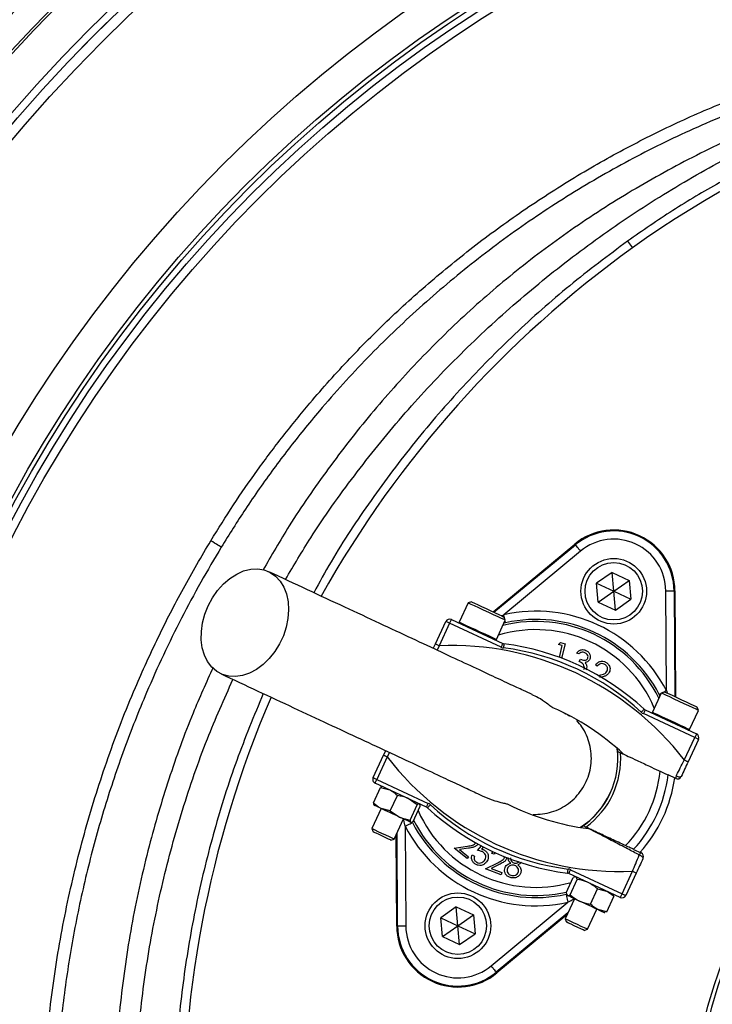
# Model space of a CAD drawing. Header units: millimetres. Extents: x 1450 to 2465, y 1469 to 2484.
# Tile 4 of 7: x 1669 to 1838, y 2010 to 2250. Entities that reach past the tile are written whole.
import ezdxf

# ---------------------------------------------------------------- set-up
doc = ezdxf.new("R2010")
doc.units = ezdxf.units.MM

msp = doc.modelspace()

# ---------------------------------------------------------------- linework, layer by layer
at = {"color": 7, "linetype": 'Continuous', "lineweight": 25}
for p, q in [((1690.41, 2249.44), (1687.58, 2246.61)), ((1687.58, 2246.61), (1684.75, 2243.78)), ((1817.72, 2196.41), (1818.91, 2194.75)), ((1784.87, 2106.01), (1804.81, 2122.53)), ((1785.1, 2105.91), (1804.96, 2122.36)), ((1804.96, 2122.36), (1804.81, 2122.53)), ((1806.23, 2120.82), (1787.5, 2105.3)), ((1813.93, 2115.63), (1810.15, 2112.98)), ((1813.93, 2115.63), (1818.12, 2113.68)), ((1814.33, 2111.03), (1813.93, 2115.63)), ((1810.55, 2108.38), (1810.15, 2112.98)), ((1810.15, 2112.98), (1814.33, 2111.03)), ((1814.33, 2111.03), (1818.12, 2113.68)), ((1818.12, 2113.68), (1818.52, 2109.08)), ((1810.55, 2108.38), (1814.33, 2111.03)), ((1814.74, 2106.43), (1814.33, 2111.03)), ((1814.33, 2111.03), (1818.52, 2109.08)), ((1827.19, 2086.79), (1827.04, 2111.11)), ((1829.04, 2111.13), (1829.2, 2085.34)), ((1829.04, 2111.13), (1829.26, 2111.13)), ((1829.26, 2111.13), (1829.43, 2085.23)), ((1778.8, 2108.18), (1776.62, 2103.51)), ((1779.6, 2108.47), (1778.8, 2108.18)), ((1778.8, 2108.18), (1778.8, 2108.18)), ((1810.55, 2108.38), (1814.74, 2106.43)), ((1814.74, 2106.43), (1818.52, 2109.08)), ((1770.82, 2098.17), (1773.38, 2103.65)), ((1774.28, 2103.23), (1771.73, 2097.74)), ((1786.83, 2097.38), (1774.28, 2103.23)), ((1774.71, 2104.13), (1787.25, 2098.28)), ((1785.69, 2099.29), (1787.86, 2103.96)), ((1787.93, 2103.35), (1787.54, 2103.25)), ((1787.86, 2103.96), (1787.57, 2104.75)), ((1800.84, 2098.03), (1801.32, 2098.52)), ((1801.32, 2098.52), (1802.47, 2098.24)), ((1802.47, 2098.24), (1801.62, 2094.7)), ((1770.31, 2097.08), (1770.82, 2098.17)), ((1801.75, 2097.81), (1800.84, 2098.03)), ((1801.06, 2094.91), (1801.75, 2097.81)), ((1805.77, 2095.75), (1805.28, 2095.97)), ((1805.92, 2093.89), (1806.18, 2094.45)), ((1810.3, 2092.77), (1809.84, 2093.11)), ((1810.51, 2090.5), (1810.59, 2090.52)), ((1825.93, 2086.21), (1823.75, 2081.54)), ((1826.73, 2086.5), (1825.93, 2086.21)), ((1825.59, 2085.49), (1825.42, 2085.87)), ((1821.98, 2082.09), (1834.52, 2076.24)), ((1832.81, 2077.31), (1834.99, 2081.98)), ((1834.99, 2081.98), (1834.7, 2082.78)), ((1834.1, 2075.33), (1821.55, 2081.18)), ((1831.54, 2069.85), (1834.1, 2075.33)), ((1835.01, 2074.91), (1832.45, 2069.43)), ((1758.18, 2071.07), (1758.69, 2072.15)), ((1815.2, 2072.68), (1815.28, 2071.97)), ((1755.63, 2065.58), (1758.18, 2071.07)), ((1759.09, 2070.64), (1756.53, 2065.16)), ((1756.53, 2065.16), (1769.08, 2059.31)), ((1829.45, 2065.36), (1827.6, 2066.23)), ((1755.69, 2059.43), (1757.42, 2063.15)), ((1768.66, 2058.41), (1756.11, 2064.26)), ((1757.42, 2063.15), (1759.68, 2062.59)), ((1757.92, 2063.41), (1757.87, 2063.41)), ((1759.82, 2057.5), (1761.56, 2061.22)), ((1766.4, 2058.96), (1764.17, 2060.5)), ((1757.62, 2058.03), (1755.35, 2053.15)), ((1755.78, 2058.92), (1755.81, 2058.88)), ((1759.82, 2057.5), (1757.56, 2058.06)), ((1759.82, 2057.5), (1762.05, 2055.97)), ((1764.66, 2055.24), (1766.4, 2058.96)), ((1765.37, 2054.91), (1767.11, 2058.63)), ((1767.03, 2059.12), (1766.99, 2059.18)), ((1760.78, 2050.62), (1763.06, 2055.5)), ((1755.35, 2053.15), (1755.64, 2052.34)), ((1763.44, 2053.71), (1763.6, 2029.38)), ((1764.87, 2054.65), (1764.96, 2054.66)), ((1806.82, 2053.85), (1806.23, 2053.45)), ((1755.64, 2052.34), (1755.64, 2052.34)), ((1759.97, 2050.32), (1760.78, 2050.62)), ((1761.37, 2029.37), (1761.23, 2051.56)), ((1761.6, 2029.37), (1761.45, 2052.04)), ((1775.36, 2048.38), (1778.67, 2048.89)), ((1778.53, 2045.86), (1775.36, 2048.38)), ((1778.89, 2048.36), (1776.73, 2048.02)), ((1776.73, 2048.02), (1778.89, 2046.31)), ((1781.09, 2047.82), (1782.03, 2048.94)), ((1782.54, 2048.67), (1782.1, 2048.14)), ((1819.15, 2048.1), (1821, 2047.24)), ((1778.89, 2046.31), (1778.53, 2045.86)), ((1779.79, 2046.76), (1780.32, 2046.46)), ((1784.6, 2047.11), (1784.89, 2047.56)), ((1785.14, 2046.91), (1784.6, 2047.11)), ((1785.38, 2047.31), (1785.14, 2046.91)), ((1783.03, 2043.31), (1786.03, 2044.82)), ((1786.83, 2041.89), (1783.03, 2043.31)), ((1786.41, 2044.38), (1784.45, 2043.4)), ((1784.45, 2043.4), (1787.04, 2042.43)), ((1803.8, 2043.12), (1816.35, 2037.27)), ((1787.04, 2042.43), (1786.83, 2041.89)), ((1802.72, 2037.5), (1804.45, 2041.22)), ((1815.93, 2036.36), (1803.38, 2042.21)), ((1803.69, 2037.04), (1805.43, 2040.77)), ((1804.92, 2041.36), (1804.45, 2041.22)), ((1805.05, 2041.43), (1804.91, 2041.42)), ((1805.43, 2040.77), (1805.13, 2041.4)), ((1816.35, 2037.27), (1818.91, 2042.75)), ((1819.81, 2042.33), (1817.26, 2036.85)), ((1808.63, 2034.74), (1810.37, 2038.46)), ((1810.37, 2038.46), (1812.54, 2037.94)), ((1804.75, 2036.06), (1802.47, 2031.18)), ((1802.72, 2037.5), (1803.02, 2036.87)), ((1802.85, 2037.02), (1802.94, 2036.9)), ((1812.6, 2032.89), (1814.33, 2036.61)), ((1814.19, 2037.09), (1814.11, 2037.21)), ((1814.14, 2037.06), (1814.33, 2036.61)), ((1775.9, 2034.07), (1772.11, 2031.42)), ((1775.9, 2034.07), (1780.08, 2032.11)), ((1776.3, 2029.46), (1775.9, 2034.07)), ((1784.4, 2019.68), (1803.13, 2035.19)), ((1807.91, 2028.64), (1810.19, 2033.52)), ((1812.6, 2032.89), (1810.43, 2033.41)), ((1772.51, 2026.81), (1772.11, 2031.42)), ((1772.11, 2031.42), (1776.3, 2029.46)), ((1776.3, 2029.46), (1780.08, 2032.11)), ((1780.08, 2032.11), (1780.48, 2027.51)), ((1803.14, 2032.6), (1785.68, 2018.14)), ((1802.92, 2032.12), (1785.82, 2017.97)), ((1802.47, 2031.18), (1802.77, 2030.36)), ((1812, 2032.68), (1812.15, 2032.69)), ((1812.6, 2032.89), (1812.14, 2032.77)), ((1761.6, 2029.37), (1761.37, 2029.37)), ((1772.51, 2026.81), (1776.3, 2029.46)), ((1776.7, 2024.86), (1776.3, 2029.46)), ((1776.3, 2029.46), (1780.48, 2027.51)), ((1807.1, 2028.34), (1807.91, 2028.64)), ((1772.51, 2026.81), (1776.7, 2024.86)), ((1776.7, 2024.86), (1780.48, 2027.51)), ((1785.68, 2018.14), (1785.82, 2017.97))]:
    msp.add_line(p, q, dxfattribs=at)
at = {"color": 1, "linetype": 'Continuous', "lineweight": 25}
for p, q in [((1786.96, 2105.04), (1787.5, 2105.3)), ((1771.73, 2097.74), (1771.27, 2096.63)), ((1827.19, 2086.79), (1827.33, 2086.22)), ((1759.64, 2071.71), (1759.09, 2070.64)), ((1763.44, 2053.71), (1763.02, 2055.52))]:
    msp.add_line(p, q, dxfattribs=at)
at = {"color": 7, "linetype": 'Continuous', "lineweight": 25, "flags": 128}
for points in [[(1718.58, 2121.79), (1718.5, 2121.84), (1718.33, 2121.94), (1718.09, 2122.09), (1717.77, 2122.28), (1717.39, 2122.51), (1716.96, 2122.77), (1716.5, 2123.05), (1716.02, 2123.34)], [(1804.96, 2122.36), (1804.98, 2122.32), (1805.06, 2122.23), (1805.18, 2122.09), (1805.34, 2121.89), (1805.53, 2121.66), (1805.75, 2121.4), (1805.99, 2121.11), (1806.23, 2120.82)], [(1715.4, 2107.51), (1716.44, 2109.46), (1717.7, 2111.25), (1719.12, 2112.83), (1720.68, 2114.16), (1722.34, 2115.22), (1724.04, 2115.97), (1725.76, 2116.39), (1727.44, 2116.47), (1729.03, 2116.22), (1730.51, 2115.63), (1731.83, 2114.72), (1732.95, 2113.51), (1733.85, 2112.05), (1734.51, 2110.36), (1734.9, 2108.48), (1735.01, 2106.48), (1734.85, 2104.39), (1734.42, 2102.27), (1733.73, 2100.19), (1732.8, 2098.18), (1731.64, 2096.31), (1730.3, 2094.62), (1728.8, 2093.16), (1727.19, 2091.96), (1725.5, 2091.05), (1723.79, 2090.46), (1722.08, 2090.21), (1720.44, 2090.3), (1718.9, 2090.72), (1717.5, 2091.47), (1716.27, 2092.53), (1715.26, 2093.87), (1714.48, 2095.46), (1713.96, 2097.25), (1713.7, 2099.19), (1713.72, 2101.25), (1714.02, 2103.35), (1714.58, 2105.46), (1715.4, 2107.51)], [(1827.04, 2111.11), (1827.42, 2111.12), (1827.79, 2111.12), (1828.14, 2111.12), (1828.44, 2111.12), (1828.69, 2111.12), (1828.87, 2111.13), (1828.99, 2111.13), (1829.04, 2111.13)], [(1787.86, 2103.96), (1787.84, 2103.97), (1787.56, 2104.1), (1786.96, 2104.38), (1786.09, 2104.78), (1785.02, 2105.28), (1783.82, 2105.84), (1782.59, 2106.42), (1781.41, 2106.97), (1780.37, 2107.45), (1779.56, 2107.83), (1779.02, 2108.08), (1778.8, 2108.18)], [(1779.6, 2108.47), (1779.6, 2108.47), (1779.81, 2108.37), (1780.32, 2108.14), (1781.1, 2107.77), (1782.07, 2107.32), (1783.17, 2106.8), (1784.31, 2106.28), (1785.38, 2105.77), (1786.31, 2105.34), (1787.02, 2105.01), (1787.45, 2104.81), (1787.57, 2104.75)], [(1774.28, 2103.23), (1774.11, 2103.31), (1773.94, 2103.39), (1773.78, 2103.46), (1773.64, 2103.53), (1773.53, 2103.58), (1773.45, 2103.62), (1773.39, 2103.64), (1773.38, 2103.65)], [(1774.71, 2104.13), (1774.7, 2104.12), (1774.67, 2104.06), (1774.63, 2103.98), (1774.58, 2103.87), (1774.52, 2103.73), (1774.44, 2103.57), (1774.37, 2103.4), (1774.28, 2103.23)], [(1787.25, 2098.28), (1787.24, 2098.27), (1787.22, 2098.21), (1787.18, 2098.13), (1787.13, 2098.02), (1787.06, 2097.88), (1786.99, 2097.72), (1786.91, 2097.55), (1786.83, 2097.38)], [(1771.73, 2097.74), (1771.55, 2097.83), (1771.38, 2097.91), (1771.22, 2097.98), (1771.09, 2098.04), (1770.97, 2098.1), (1770.89, 2098.13), (1770.84, 2098.16), (1770.82, 2098.17)], [(1787.55, 2098.2), (1787.55, 2098.18), (1787.54, 2098.12), (1787.53, 2098.03), (1787.51, 2097.91), (1787.49, 2097.76), (1787.47, 2097.58), (1787.45, 2097.4), (1787.42, 2097.2)], [(1834.99, 2081.98), (1834.86, 2082.04), (1834.41, 2082.25), (1833.67, 2082.6), (1832.68, 2083.06), (1831.53, 2083.59), (1830.31, 2084.16), (1829.09, 2084.73), (1827.98, 2085.25), (1827.05, 2085.68), (1826.37, 2086), (1825.99, 2086.17), (1825.93, 2086.21)], [(1826.73, 2086.5), (1826.79, 2086.46), (1827.16, 2086.29), (1827.81, 2085.99), (1828.7, 2085.58), (1829.75, 2085.09), (1830.88, 2084.56), (1831.99, 2084.04), (1833, 2083.57), (1833.83, 2083.18), (1834.41, 2082.91), (1834.68, 2082.79), (1834.7, 2082.78)], [(1821.72, 2082.26), (1821.71, 2082.25), (1821.67, 2082.21), (1821.6, 2082.14), (1821.52, 2082.05), (1821.42, 2081.94), (1821.3, 2081.81), (1821.17, 2081.67), (1821.04, 2081.53)], [(1821.98, 2082.09), (1821.97, 2082.07), (1821.94, 2082.02), (1821.9, 2081.94), (1821.85, 2081.82), (1821.79, 2081.69), (1821.72, 2081.53), (1821.64, 2081.36), (1821.55, 2081.18)], [(1834.52, 2076.24), (1834.51, 2076.22), (1834.49, 2076.17), (1834.45, 2076.09), (1834.4, 2075.97), (1834.33, 2075.84), (1834.26, 2075.68), (1834.18, 2075.51), (1834.1, 2075.33)], [(1835.01, 2074.91), (1834.99, 2074.92), (1834.94, 2074.94), (1834.85, 2074.98), (1834.74, 2075.03), (1834.6, 2075.1), (1834.45, 2075.17), (1834.28, 2075.25), (1834.1, 2075.33)], [(1815.28, 2071.97), (1815.36, 2071.93), (1815.97, 2071.65)], [(1758.18, 2071.07), (1758.2, 2071.06), (1758.25, 2071.04), (1758.34, 2071), (1758.45, 2070.94), (1758.59, 2070.88), (1758.74, 2070.81), (1758.91, 2070.73), (1759.09, 2070.64)], [(1832.45, 2069.43), (1832.43, 2069.44), (1832.38, 2069.46), (1832.3, 2069.5), (1832.18, 2069.55), (1832.05, 2069.62), (1831.89, 2069.69), (1831.72, 2069.77), (1831.54, 2069.85)], [(1755.63, 2065.58), (1755.64, 2065.58), (1755.7, 2065.55), (1755.78, 2065.51), (1755.89, 2065.46), (1756.03, 2065.4), (1756.19, 2065.32), (1756.36, 2065.24), (1756.53, 2065.16)], [(1756.11, 2064.26), (1756.12, 2064.27), (1756.14, 2064.32), (1756.18, 2064.41), (1756.23, 2064.52), (1756.3, 2064.66), (1756.37, 2064.81), (1756.45, 2064.98), (1756.53, 2065.16)], [(1829.56, 2066.04), (1829.76, 2065.95), (1829.96, 2065.86), (1830.15, 2065.8), (1830.34, 2065.76), (1830.5, 2065.75), (1830.63, 2065.76), (1830.73, 2065.79), (1830.78, 2065.85)], [(1757.56, 2058.06), (1757.12, 2058.27), (1756.73, 2058.45), (1756.41, 2058.6), (1756.15, 2058.72), (1755.96, 2058.81), (1755.85, 2058.86), (1755.81, 2058.88)], [(1762.05, 2055.97), (1761.49, 2056.23), (1760.91, 2056.5), (1760.32, 2056.78), (1759.73, 2057.05), (1759.15, 2057.32), (1758.59, 2057.58), (1758.05, 2057.83), (1757.56, 2058.06)], [(1768.66, 2058.41), (1768.66, 2058.42), (1768.69, 2058.47), (1768.73, 2058.56), (1768.78, 2058.67), (1768.84, 2058.81), (1768.92, 2058.96), (1769, 2059.13), (1769.08, 2059.31)], [(1768.91, 2058.23), (1768.93, 2058.25), (1768.96, 2058.29), (1769.03, 2058.36), (1769.11, 2058.45), (1769.21, 2058.56), (1769.33, 2058.69), (1769.46, 2058.82), (1769.59, 2058.97)], [(1764.83, 2054.67), (1764.71, 2054.73), (1764.52, 2054.82), (1764.25, 2054.94), (1763.92, 2055.1), (1763.53, 2055.28), (1763.08, 2055.49), (1762.59, 2055.72), (1762.05, 2055.97)], [(1755.35, 2053.15), (1755.35, 2053.15), (1755.55, 2053.06), (1756.05, 2052.82), (1756.8, 2052.47), (1757.7, 2052.05), (1758.64, 2051.61), (1759.52, 2051.21), (1760.22, 2050.88), (1760.65, 2050.68), (1760.78, 2050.62)], [(1763.44, 2053.71), (1763.78, 2053.88), (1764.11, 2054.05), (1764.42, 2054.21), (1764.68, 2054.35), (1764.9, 2054.47), (1765.07, 2054.55), (1765.17, 2054.61), (1765.21, 2054.63)], [(1764.87, 2054.65), (1764.87, 2054.65), (1764.83, 2054.67)], [(1807.52, 2053.52), (1806.91, 2053.81), (1806.82, 2053.85)], [(1759.97, 2050.32), (1759.84, 2050.38), (1759.39, 2050.59), (1758.71, 2050.91), (1757.89, 2051.29), (1757.06, 2051.68), (1756.34, 2052.01), (1755.84, 2052.24), (1755.64, 2052.34)], [(1821.48, 2045.91), (1821.49, 2045.99), (1821.46, 2046.08), (1821.38, 2046.19), (1821.27, 2046.3), (1821.12, 2046.42), (1820.94, 2046.53), (1820.75, 2046.63), (1820.55, 2046.72)], [(1803.08, 2042.3), (1803.09, 2042.32), (1803.09, 2042.37), (1803.1, 2042.47), (1803.12, 2042.59), (1803.14, 2042.74), (1803.16, 2042.91), (1803.18, 2043.1), (1803.21, 2043.29)], [(1803.38, 2042.21), (1803.39, 2042.23), (1803.41, 2042.28), (1803.45, 2042.37), (1803.5, 2042.48), (1803.57, 2042.62), (1803.64, 2042.77), (1803.72, 2042.94), (1803.8, 2043.12)], [(1818.91, 2042.75), (1819.08, 2042.67), (1819.25, 2042.59), (1819.41, 2042.52), (1819.55, 2042.45), (1819.66, 2042.4), (1819.74, 2042.36), (1819.79, 2042.34), (1819.81, 2042.33)], [(1802.7, 2037.15), (1802.71, 2037.1), (1802.73, 2036.99), (1802.77, 2036.81), (1802.83, 2036.56), (1802.89, 2036.27), (1802.97, 2035.93), (1803.05, 2035.57), (1803.13, 2035.19)], [(1803.02, 2036.87), (1802.95, 2036.9), (1802.94, 2036.9)], [(1805.97, 2035.49), (1805.43, 2035.74), (1804.92, 2035.98), (1804.45, 2036.2), (1804.04, 2036.39), (1803.68, 2036.56), (1803.39, 2036.69), (1803.17, 2036.8), (1803.02, 2036.87)], [(1815.93, 2036.36), (1815.93, 2036.38), (1815.96, 2036.43), (1816, 2036.52), (1816.05, 2036.63), (1816.11, 2036.77), (1816.19, 2036.92), (1816.27, 2037.09), (1816.35, 2037.27)], [(1816.35, 2037.27), (1816.53, 2037.19), (1816.7, 2037.11), (1816.85, 2037.03), (1816.99, 2036.97), (1817.1, 2036.92), (1817.19, 2036.88), (1817.24, 2036.85), (1817.26, 2036.85)], [(1810.43, 2033.41), (1809.95, 2033.63), (1809.44, 2033.87), (1808.89, 2034.13), (1808.31, 2034.4), (1807.72, 2034.67), (1807.13, 2034.95), (1806.55, 2035.22), (1805.97, 2035.49)], [(1812, 2032.68), (1811.99, 2032.68), (1811.91, 2032.72), (1811.75, 2032.79), (1811.52, 2032.9), (1811.21, 2033.04), (1810.85, 2033.21), (1810.43, 2033.41)], [(1802.47, 2031.18), (1802.56, 2031.14), (1802.94, 2030.96), (1803.6, 2030.65), (1804.45, 2030.25), (1805.39, 2029.82), (1806.31, 2029.39), (1807.09, 2029.02), (1807.64, 2028.77), (1807.9, 2028.65), (1807.91, 2028.64)], [(1763.6, 2029.38), (1763.21, 2029.38), (1762.84, 2029.38), (1762.5, 2029.37), (1762.19, 2029.37), (1761.94, 2029.37), (1761.76, 2029.37), (1761.64, 2029.37), (1761.6, 2029.37)], [(1807.1, 2028.34), (1807.09, 2028.35), (1806.84, 2028.46), (1806.3, 2028.71), (1805.55, 2029.06), (1804.71, 2029.45), (1803.91, 2029.83), (1803.26, 2030.13), (1802.86, 2030.32), (1802.77, 2030.36)], [(1785.68, 2018.14), (1785.65, 2018.17), (1785.57, 2018.27), (1785.45, 2018.41), (1785.29, 2018.6), (1785.1, 2018.83), (1784.88, 2019.1), (1784.65, 2019.38), (1784.4, 2019.68)]]:
    msp.add_lwpolyline(points, dxfattribs=at)
at = {"color": 1, "linetype": 'Continuous', "lineweight": 25, "flags": 128}
for points in [[(1776.62, 2103.51), (1776.63, 2103.51), (1776.84, 2103.41), (1777.38, 2103.16), (1778.2, 2102.78), (1779.23, 2102.3), (1780.41, 2101.75), (1781.64, 2101.17), (1782.84, 2100.62), (1783.91, 2100.12), (1784.78, 2099.71), (1785.38, 2099.43), (1785.67, 2099.3), (1785.69, 2099.29)], [(1787.69, 2104.42), (1787.66, 2104.56), (1787.58, 2104.92), (1787.5, 2105.3)], [(1787.93, 2103.35), (1787.92, 2103.39), (1787.9, 2103.51), (1787.86, 2103.69), (1787.82, 2103.86)], [(1827.19, 2086.79), (1826.85, 2086.61), (1826.52, 2086.44), (1826.39, 2086.37)], [(1825.88, 2086.11), (1825.73, 2086.03), (1825.56, 2085.94), (1825.46, 2085.89), (1825.42, 2085.87)], [(1823.75, 2081.54), (1823.82, 2081.51), (1824.19, 2081.33), (1824.87, 2081.02), (1825.8, 2080.58), (1826.91, 2080.06), (1828.13, 2079.5), (1829.36, 2078.92), (1830.51, 2078.39), (1831.49, 2077.93), (1832.23, 2077.58), (1832.69, 2077.37), (1832.81, 2077.31)]]:
    msp.add_lwpolyline(points, dxfattribs=at)
at = {"color": 7, "linetype": 'Continuous', "lineweight": 25}
for centre, radius in [((1957.7, 1976.5), 507.5), ((1957.7, 1976.5), 400), ((1957.7, 1976.5), 394), ((1957.7, 1976.5), 393.39), ((1957.7, 1976.5), 383.85), ((1957.7, 1976.5), 382), ((1957.7, 1976.5), 379.5), ((1957.7, 1976.5), 337.5), ((1957.7, 1976.5), 330), ((1957.7, 1976.5), 329), ((1957.7, 1976.5), 327.5), ((1957.7, 1976.5), 325.5), ((1814.33, 2111.03), 8), ((1814.33, 2111.03), 7), ((1776.3, 2029.46), 8), ((1776.3, 2029.46), 7)]:
    msp.add_circle(centre, radius, dxfattribs=at)
for centre, radius, start, end in [((1691.82, 2248.03), 2, 128.4852, 135), ((1689.33, 2251.16), 2, 308.4852, 314.3354), ((1683.04, 2244.86), 2, 315.6646, 321.5148), ((1686.17, 2242.37), 2, 135, 141.5148), ((1957.7, 2001.41), 238, 93.545, 125.6711), ((1972.27, 1981.1), 263, 125.6711, 150.6903), ((1814.33, 2111.03), 14.93, 0.3695, 129.6305), ((1814.33, 2111.03), 14.7, 0.3695, 129.6305), ((1814.33, 2111.03), 12.7, 0.3695, 129.6305), ((1795.32, 2070.25), 35.91, 27.427, 102.573), ((1774.28, 2103.23), 1, 65, 155), ((1776.85, 2103.41), 0.25, 155, 245), ((1795.32, 2070.25), 33.91, 27.427, 102.573), ((1785.46, 2099.39), 0.25, 245, 335), ((1787.67, 2099.19), 1, 245, 262.8003), ((1957.7, 1976.5), 125, 99.2069, 180), ((1957.7, 1976.5), 124, 99.2818, 180), ((1774.75, 2026.14), 71.67, 37.5829, 92.4171), ((1787.67, 2099.19), 2, 245, 262.8003), ((1779.82, 2037.02), 60.67, 47.1997, 82.8003), ((1779.82, 2037.02), 61.67, 47.1997, 82.8003), ((1972.27, 1981.1), 263, 156.6871, 206.8749), ((1774.75, 2026.14), 61.67, 47.1997, 66.3645), ((1822.4, 2083), 2, 227.1997, 245), ((1822.4, 2083), 1, 227.1997, 245), ((1823.98, 2081.43), 0.25, 155, 245), ((1832.59, 2077.42), 0.25, 245, 335), ((1834.1, 2075.33), 1, 335, 65), ((1795.32, 2070.25), 20, 302.9043, 7.0957), ((1815.88, 2114.35), 71.67, 217.5829, 272.4171), ((1795.32, 2070.25), 20.7, 306.1144, 3.8856), ((1795.32, 2070.25), 30.49, 315.8562, 354.1438), ((1756.53, 2065.16), 1, 155, 245), ((1795.32, 2070.25), 32.53, 317.0993, 352.9007), ((1795.32, 2070.25), 34.21, 317.9236, 352.0712), ((1830.3, 2065.58), 0.874, 147.6637, 193.9529), ((1829.87, 2066.27), 1, 245, 335), ((1768.23, 2057.5), 1, 47.1997, 65), ((1810.81, 2103.48), 61.67, 227.1997, 262.8003), ((1768.23, 2057.5), 2, 47.1997, 65), ((1810.81, 2103.48), 60.67, 227.1997, 262.8003), ((1815.88, 2114.35), 61.67, 243.6355, 262.8003), ((1795.32, 2070.25), 35.91, 207.427, 282.573), ((1795.32, 2070.25), 33.91, 207.427, 282.573), ((1821.38, 2046.45), 0.874, 116.0463, 162.336), ((1820.58, 2046.33), 1, 335, 65), ((1802.96, 2041.31), 2, 65, 82.8003), ((1802.96, 2041.31), 1, 65, 82.8003), ((1816.35, 2037.27), 1, 245, 335), ((1776.3, 2029.46), 14.93, 180.3695, 309.6305), ((1776.3, 2029.46), 14.7, 180.3695, 309.6305), ((1776.3, 2029.46), 12.7, 180.3695, 309.6305)]:
    msp.add_arc(centre, radius, start, end, dxfattribs=at)
at = {"color": 1, "linetype": 'Continuous', "lineweight": 25}
for radius, start, end in [(33.41, 26.0524, 103.9476), (31.41, 23.0383, 106.9617), (20.03, 303.0133, 6.9867), (31.41, 203.8808, 285.8669), (33.41, 206.8106, 282.962)]:
    msp.add_arc((1795.32, 2070.25), radius, start, end, dxfattribs=at)
at = {"color": 7, "linetype": 'Continuous', "lineweight": 25}
for points, knots in [([(1716.02, 2123.34), (1717.84, 2126.26), (1721.48, 2132.11), (1727.38, 2140.61), (1733.61, 2148.91), (1741.05, 2158.05), (1749.87, 2167.88), (1760.2, 2178.2), (1771.2, 2188.02), (1782.85, 2197.29), (1795.12, 2205.96), (1807.75, 2213.85), (1820.67, 2220.94), (1833.84, 2227.24), (1847.47, 2232.85), (1861.53, 2237.72), (1875.98, 2241.88), (1885.77, 2243.96), (1890.67, 2245)], [0, 0, 0, 0, 0.04713, 0.094261, 0.141685, 0.189109, 0.255699, 0.32234, 0.38893, 0.457464, 0.526053, 0.594587, 0.661169, 0.727803, 0.794386, 0.862905, 0.93148, 1, 1, 1, 1]), ([(1930.04, 2246.24), (1924.9, 2245.54), (1914.6, 2244.13), (1899.37, 2240.83), (1884.32, 2236.81), (1868.74, 2231.89), (1852.7, 2225.9), (1836.41, 2218.48), (1820.66, 2210.01), (1805.58, 2200.5), (1791.47, 2190.11), (1778.37, 2178.9), (1766.25, 2166.99), (1754.96, 2154.32), (1744.56, 2140.97), (1735.75, 2128.24), (1730.83, 2119.76), (1728.72, 2116.12)], [0, 0, 0, 0, 0.061908, 0.123918, 0.185972, 0.247942, 0.319255, 0.390836, 0.462487, 0.534029, 0.60531, 0.673782, 0.742475, 0.811266, 0.880006, 0.948518, 1, 1, 1, 1]), ([(1891.24, 2242.05), (1885.53, 2240.82), (1874.09, 2238.36), (1857.28, 2233.2), (1840.8, 2227.01), (1824.8, 2219.72), (1809.35, 2211.39), (1794.51, 2202), (1780.32, 2191.61), (1766.84, 2180.29), (1754.16, 2168.11), (1744.94, 2157.97), (1737.39, 2148.85), (1731.29, 2140.93), (1724.57, 2131.39), (1720.52, 2124.89), (1718.58, 2121.79)], [0, 0, 0, 0, 0.080899, 0.162075, 0.243341, 0.324512, 0.405407, 0.486315, 0.567501, 0.64878, 0.729965, 0.810873, 0.838537, 0.893937, 0.949336, 1, 1, 1, 1]), ([(1734.26, 2113.89), (1736.27, 2117.31), (1741.4, 2126.03), (1750.9, 2139.31), (1762.53, 2153.75), (1775.2, 2167.37), (1788.77, 2180.14), (1803.21, 2191.98), (1818.45, 2202.87), (1834.41, 2212.72), (1851.02, 2221.53), (1868.22, 2229.2), (1885.9, 2235.82), (1898.02, 2239.24), (1904.08, 2240.95)], [0, 0, 0, 0, 0.055365, 0.14124, 0.227117, 0.312992, 0.398869, 0.484744, 0.570621, 0.656496, 0.742373, 0.828248, 0.914123, 1, 1, 1, 1]), ([(1942.85, 2240.98), (1938.39, 2240.62), (1929.45, 2239.9), (1916.14, 2237.91), (1902.83, 2235.19), (1889.58, 2231.68), (1876.42, 2227.37), (1863.76, 2222.41), (1851.62, 2216.85), (1839.98, 2210.71), (1828.62, 2203.96), (1821.35, 2198.93), (1817.72, 2196.41)], [0, 0, 0, 0, 0.099897, 0.199866, 0.299756, 0.402558, 0.505445, 0.608247, 0.705595, 0.802944, 0.901472, 1, 1, 1, 1]), ([(1817.72, 2196.41), (1812.95, 2192.85), (1803.41, 2185.72), (1790.04, 2173.81), (1777.43, 2161.09), (1765.71, 2147.57), (1754.99, 2133.28), (1746.77, 2120.96), (1742.53, 2113.21), (1741.15, 2110.68)], [0, 0, 0, 0, 0.153905, 0.308334, 0.462944, 0.617377, 0.771286, 0.92531, 1, 1, 1, 1]), ([(1896.7, 1700.07), (1891.85, 1701.22), (1882.15, 1703.53), (1867.86, 1707.95), (1853.81, 1713.07), (1838.79, 1719.48), (1822.94, 1727.41), (1806.45, 1737.12), (1790.63, 1747.91), (1775.57, 1759.72), (1761.37, 1772.5), (1748.09, 1786.23), (1735.75, 1800.85), (1724.39, 1816.27), (1714.1, 1832.39), (1704.93, 1849.15), (1696.94, 1866.5), (1690.13, 1884.38), (1684.52, 1902.69), (1680.14, 1921.31), (1677.01, 1940.35), (1675.19, 1959.73), (1674.71, 1979.39), (1675.56, 1998.57), (1677.67, 2017.21), (1680.91, 2035.25), (1685.3, 2053.07), (1690.81, 2070.54), (1696.85, 2086.1), (1703.1, 2099.79), (1709.21, 2111.76), (1713.75, 2119.48), (1716.02, 2123.34)], [0, 0, 0, 0, 0.027803, 0.055646, 0.083488, 0.111292, 0.146788, 0.182405, 0.218064, 0.253681, 0.289177, 0.324666, 0.360276, 0.395927, 0.431537, 0.467026, 0.502516, 0.538128, 0.573781, 0.609392, 0.644882, 0.681436, 0.718034, 0.754587, 0.788597, 0.822714, 0.856867, 0.890984, 0.924994, 0.949991, 0.975003, 1, 1, 1, 1]), ([(1718.58, 2121.79), (1716.89, 2118.94), (1713.51, 2113.24), (1708.81, 2104.45), (1704.41, 2095.5), (1699.65, 2084.89), (1694.77, 2072.55), (1690.03, 2058.41), (1686.01, 2043.92), (1682.76, 2029.1), (1680.29, 2014), (1678.68, 1999.05), (1677.89, 1984.3), (1677.86, 1969.74), (1678.59, 1955.14), (1680.12, 1940.27), (1682.5, 1925.2), (1685.77, 1910.01), (1689.91, 1894.88), (1694.95, 1879.86), (1700.89, 1865.01), (1707.6, 1850.66), (1715.04, 1836.85), (1723.15, 1823.59), (1732.07, 1810.69), (1741.8, 1798.18), (1752.31, 1786.14), (1763.4, 1774.82), (1774.99, 1764.24), (1787.03, 1754.42), (1799.72, 1745.18), (1813.06, 1736.65), (1823.12, 1730.75), (1828.8, 1727.98), (1829.69, 1727.55)], [0, 0, 0, 0, 0.0216418, 0.0432836, 0.0650354, 0.0867871, 0.1192095, 0.1516549, 0.1840773, 0.2173654, 0.2506785, 0.2839666, 0.3155296, 0.3470925, 0.3790008, 0.4109091, 0.4447092, 0.4785355, 0.5123357, 0.5471187, 0.5819299, 0.6167128, 0.6505124, 0.6843378, 0.7181372, 0.7529178, 0.7877265, 0.8225068, 0.8563115, 0.8901423, 0.9239469, 0.9587351, 0.9935518, 1, 1, 1, 1]), ([(1794.43, 2085.83), (1793.75, 2086.15), (1792.22, 2086.86), (1788.82, 2088.45), (1784.26, 2090.58), (1778.72, 2093.16), (1772.32, 2096.14), (1765.1, 2099.51), (1757.17, 2103.21), (1748.63, 2107.19), (1739.56, 2111.42), (1733.33, 2114.33), (1730.16, 2115.8)], [0, 0, 0, 0, 0.067587, 0.1543925, 0.2455783, 0.3410854, 0.4405851, 0.5441663, 0.6519403, 0.7638183, 0.8798206, 1, 1, 1, 1]), ([(1805.28, 2095.97), (1805.44, 2096.15), (1805.76, 2096.51), (1806.39, 2096.78), (1807.02, 2096.81), (1807.37, 2096.68), (1807.55, 2096.61)], [0, 0, 0, 0, 0.2802896, 0.5596786, 0.779746, 1, 1, 1, 1]), ([(1807.3, 2096.05), (1807.15, 2096.11), (1806.86, 2096.22), (1806.28, 2096.15), (1805.96, 2095.9), (1805.77, 2095.75)], [0, 0, 0, 0, 0.280634, 0.56036, 1, 1, 1, 1]), ([(1807.99, 2094.69), (1808.03, 2094.85), (1808.11, 2095.16), (1807.86, 2095.7), (1807.51, 2095.92), (1807.3, 2096.05)], [0, 0, 0, 0, 0.278858, 0.56005, 1, 1, 1, 1]), ([(1807.55, 2096.61), (1807.76, 2096.49), (1808.18, 2096.24), (1808.54, 2095.64), (1808.65, 2095.01), (1808.54, 2094.64), (1808.48, 2094.46)], [0, 0, 0, 0, 0.280087, 0.559869, 0.780098, 1, 1, 1, 1]), ([(1807.06, 2091.96), (1807.1, 2092.06), (1807.17, 2092.26), (1807.16, 2092.68), (1806.87, 2093.38), (1806.3, 2093.69), (1805.92, 2093.89)], [0, 0, 0, 0, 0.125582, 0.251208, 0.500631, 1, 1, 1, 1]), ([(1806.18, 2094.45), (1806.5, 2094.34), (1806.98, 2094.16), (1807.58, 2094.27), (1807.86, 2094.47), (1807.95, 2094.62), (1807.99, 2094.69)], [0, 0, 0, 0, 0.499393, 0.749024, 0.874538, 1, 1, 1, 1]), ([(1808.48, 2094.46), (1808.41, 2094.34), (1808.28, 2094.1), (1807.89, 2093.77), (1807.54, 2093.69), (1807.32, 2093.64)], [0, 0, 0, 0, 0.280507, 0.560794, 1, 1, 1, 1]), ([(1807.32, 2093.64), (1807.42, 2093.51), (1807.59, 2093.29), (1807.66, 2093.02), (1807.7, 2092.9)], [0, 0, 0, 0, 0.5598423, 1, 1, 1, 1]), ([(1809.84, 2093.11), (1810.05, 2093.32), (1810.46, 2093.76), (1811.28, 2093.99), (1812.05, 2093.92), (1812.45, 2093.67), (1812.65, 2093.55)], [0, 0, 0, 0, 0.280038, 0.559507, 0.779645, 1, 1, 1, 1]), ([(1812.28, 2093.11), (1812.1, 2093.22), (1811.73, 2093.43), (1811.12, 2093.37), (1810.64, 2093.12), (1810.42, 2092.88), (1810.3, 2092.77)], [0, 0, 0, 0, 0.279443, 0.558563, 0.779019, 1, 1, 1, 1]), ([(1812.65, 2093.55), (1812.85, 2093.37), (1813.25, 2093.01), (1813.45, 2092.26), (1813.39, 2091.56), (1813.18, 2091.2), (1813.07, 2091.01)], [0, 0, 0, 0, 0.279978, 0.559308, 0.779652, 1, 1, 1, 1]), ([(1716.58, 2092.46), (1714.91, 2088.75), (1710.89, 2079.85), (1705.67, 2065.3), (1700.63, 2048.39), (1696.69, 2030.6), (1693.91, 2011.98), (1692.44, 1993.21), (1692.28, 1974.39), (1693.45, 1955.73), (1695.93, 1937.27), (1699.67, 1919.07), (1704.64, 1901.12), (1710.85, 1883.57), (1717.29, 1868.43), (1722.06, 1859.37), (1723.93, 1855.8)], [0, 0, 0, 0, 0.049519, 0.119096, 0.188479, 0.26507, 0.341929, 0.418881, 0.495743, 0.572336, 0.647905, 0.72373, 0.799637, 0.875454, 0.951016, 1, 1, 1, 1]), ([(1807.7, 2092.9), (1807.72, 2092.68), (1807.77, 2092.3), (1807.63, 2091.94), (1807.57, 2091.78)], [0, 0, 0, 0, 0.559419, 1, 1, 1, 1]), ([(1810.59, 2090.52), (1811, 2090.59), (1811.56, 2090.69), (1812.26, 2090.98), (1812.48, 2091.23), (1812.59, 2091.35)], [0, 0, 0, 0, 0.560688, 0.780476, 1, 1, 1, 1]), ([(1813.07, 2091.01), (1812.91, 2090.84), (1812.59, 2090.48), (1811.78, 2090.18), (1811.19, 2090.06), (1810.82, 2089.99)], [0, 0, 0, 0, 0.279326, 0.559182, 1, 1, 1, 1]), ([(1812.59, 2091.35), (1812.68, 2091.51), (1812.86, 2091.84), (1812.81, 2092.38), (1812.61, 2092.82), (1812.39, 2093.01), (1812.28, 2093.11)], [0, 0, 0, 0, 0.279126, 0.559042, 0.779432, 1, 1, 1, 1]), ([(1727.73, 1857.57), (1726.96, 1858.95), (1723.22, 1865.7), (1717.63, 1878.37), (1711.05, 1895.53), (1705.77, 1913.11), (1701.71, 1930.98), (1698.92, 1949.09), (1697.4, 1967.33), (1697.16, 1985.63), (1698.2, 2003.9), (1700.52, 2022.07), (1704.1, 2040.04), (1708.95, 2057.73), (1714.64, 2074.3), (1719.28, 2084.71), (1721.43, 2089.53)], [0, 0, 0, 0, 0.019508, 0.095754, 0.171998, 0.248244, 0.324488, 0.400734, 0.476978, 0.553224, 0.629468, 0.705714, 0.781958, 0.858204, 0.934448, 1, 1, 1, 1]), ([(1718.53, 2090.88), (1721.53, 2089.49), (1727.46, 2086.72), (1736.2, 2082.64), (1744.61, 2078.72), (1752.61, 2074.99), (1760.06, 2071.52), (1766.84, 2068.36), (1772.57, 2065.68), (1777.2, 2063.52), (1780.58, 2061.95), (1782.1, 2061.24), (1782.77, 2060.93)], [0, 0, 0, 0, 0.113512, 0.2252, 0.335104, 0.443266, 0.549589, 0.654173, 0.757141, 0.845616, 0.932495, 1, 1, 1, 1]), ([(1728.81, 2086.09), (1726.58, 2080.67), (1722.08, 2069.75), (1716.73, 2052.8), (1712.45, 2035.42), (1709.37, 2017.76), (1707.47, 1999.92), (1706.76, 1982.01), (1707.25, 1964.11), (1708.98, 1946.29), (1711.91, 1928.59), (1716, 1911.1), (1721.27, 1893.96), (1727.58, 1877.2), (1732.72, 1866.47), (1735.3, 1861.1)], [0, 0, 0, 0, 0.075598, 0.152409, 0.229292, 0.306438, 0.383673, 0.46082, 0.537704, 0.61464, 0.691838, 0.769125, 0.846324, 0.923262, 1, 1, 1, 1]), ([(1799.47, 2082.63), (1799.33, 2082.72), (1799, 2082.92), (1797.79, 2083.85), (1796.24, 2084.95), (1794.9, 2085.56), (1794.4, 2085.78)], [0, 0, 0, 0, 0.1904925, 0.4393169, 0.7892711, 1, 1, 1, 1]), ([(1801.4, 2081.75), (1801.51, 2081.7), (1802.38, 2081.3), (1803.01, 2080.96), (1803.55, 2080.67), (1803.63, 2080.62)], [0, 0, 0, 0, 0.108412, 0.870313, 1, 1, 1, 1]), ([(1794.65, 2056.61), (1795.41, 2056.62), (1796.94, 2056.64), (1799.21, 2057.16), (1801.35, 2058.02), (1803.34, 2059.26), (1805.08, 2060.79), (1806.55, 2062.61), (1807.68, 2064.63), (1808.47, 2066.83), (1808.87, 2069.11), (1808.88, 2071.45), (1808.5, 2073.73), (1807.73, 2075.94), (1806.7, 2077.89), (1805.77, 2078.98), (1805.35, 2079.48)], [0, 0, 0, 0, 0.071324, 0.1427, 0.216148, 0.287488, 0.360898, 0.4322, 0.50557, 0.576847, 0.650192, 0.72147, 0.794814, 0.866117, 0.939485, 1, 1, 1, 1]), ([(1815.97, 2071.65), (1815.97, 2071.65), (1815.99, 2071.64), (1816.36, 2071.47), (1817.79, 2070.8), (1820.03, 2069.76), (1822.65, 2068.54), (1824.63, 2067.61), (1825.51, 2067.2), (1825.65, 2067.14)], [0, 0, 0, 0, 0.002995, 0.191332, 0.379869, 0.586723, 0.815645, 0.971347, 1, 1, 1, 1]), ([(1829.56, 2066.04), (1829.59, 2066.1), (1829.91, 2066.72), (1830.57, 2067.98), (1831.22, 2069.22), (1831.54, 2069.85)], [0, 0, 0, 0, 0.043868, 0.514834, 1, 1, 1, 1]), ([(1832.45, 2069.43), (1832.17, 2068.83), (1831.6, 2067.61), (1831.06, 2066.44), (1830.78, 2065.85)], [0, 0, 0, 0, 0.4922529, 1, 1, 1, 1]), ([(1825.65, 2067.14), (1825.77, 2067.08), (1826.11, 2066.92), (1826.66, 2066.67), (1827.18, 2066.42), (1827.48, 2066.28), (1827.59, 2066.23), (1827.6, 2066.23), (1827.6, 2066.23)], [0, 0, 0, 0, 0.118146, 0.351246, 0.578958, 0.795816, 0.923584, 1, 1, 1, 1]), ([(1757.87, 2063.4), (1757.87, 2063.4), (1757.76, 2063.42), (1757.59, 2063.29), (1757.42, 2063.15)], [0, 0, 0, 0, 0.013112, 1, 1, 1, 1]), ([(1759.68, 2062.59), (1759.73, 2062.57), (1760.42, 2062.24), (1761.01, 2061.71), (1761.56, 2061.22)], [0, 0, 0, 0, 0.0701767, 1, 1, 1, 1]), ([(1764.17, 2060.5), (1764.11, 2060.53), (1763.29, 2060.9), (1762.39, 2061.07), (1761.56, 2061.22)], [0, 0, 0, 0, 0.070198, 1, 1, 1, 1]), ([(1782.77, 2060.93), (1783.62, 2060.58), (1785.21, 2059.92), (1787.06, 2059.48), (1788.14, 2059.24), (1788.39, 2059.14), (1788.5, 2059.1)], [0, 0, 0, 0, 0.355519, 0.659242, 0.86204, 1, 1, 1, 1]), ([(1757.56, 2058.06), (1757.51, 2058.08), (1756.82, 2058.42), (1756.23, 2058.94), (1755.69, 2059.43)], [0, 0, 0, 0, 0.070221, 1, 1, 1, 1]), ([(1755.69, 2059.43), (1755.69, 2059.21), (1755.7, 2058.99), (1755.78, 2058.92), (1755.78, 2058.92)], [0, 0, 0, 0, 0.986888, 1, 1, 1, 1]), ([(1766.94, 2059.2), (1766.91, 2059.21), (1766.78, 2059.25), (1766.56, 2059.09), (1766.4, 2058.96)], [0, 0, 0, 0, 0.244378, 1, 1, 1, 1]), ([(1767.11, 2058.63), (1767.11, 2058.7), (1767.11, 2058.93), (1767.04, 2059.02), (1766.99, 2059.09)], [0, 0, 0, 0, 0.296739, 1, 1, 1, 1]), ([(1762.05, 2055.97), (1762.11, 2055.94), (1762.93, 2055.57), (1763.83, 2055.4), (1764.66, 2055.24)], [0, 0, 0, 0, 0.070194, 1, 1, 1, 1]), ([(1764.66, 2055.24), (1764.68, 2055.04), (1764.69, 2054.77), (1764.8, 2054.69), (1764.83, 2054.67)], [0, 0, 0, 0, 0.7556218, 1, 1, 1, 1]), ([(1764.83, 2054.67), (1764.95, 2054.68), (1765.1, 2054.68), (1765.32, 2054.87), (1765.37, 2054.91)], [0, 0, 0, 0, 0.773081, 1, 1, 1, 1]), ([(1817.2, 2049.01), (1817.05, 2049.08), (1815.75, 2049.68), (1813.3, 2050.83), (1810.82, 2051.98), (1809.25, 2052.72), (1808.36, 2053.13), (1807.77, 2053.41), (1807.55, 2053.51), (1807.52, 2053.52), (1807.52, 2053.52)], [0, 0, 0, 0, 0.030043, 0.270729, 0.511429, 0.629021, 0.750645, 0.858091, 0.969501, 1, 1, 1, 1]), ([(1820.55, 2046.72), (1819.6, 2047.22), (1817.42, 2048.37), (1814.11, 2050.09), (1811.12, 2051.65), (1809.18, 2052.65), (1808.29, 2053.11), (1808.2, 2053.15), (1808.15, 2053.17)], [0, 0, 0, 0, 0.188573, 0.431986, 0.681105, 0.843209, 0.930549, 1, 1, 1, 1]), ([(1778.67, 2048.89), (1779.08, 2048.95), (1779.65, 2049.03), (1780.36, 2049.3), (1780.59, 2049.54), (1780.7, 2049.66)], [0, 0, 0, 0, 0.560641, 0.780422, 1, 1, 1, 1]), ([(1781.16, 2049.3), (1781, 2049.13), (1780.66, 2048.79), (1779.85, 2048.52), (1779.26, 2048.42), (1778.89, 2048.36)], [0, 0, 0, 0, 0.279318, 0.559188, 1, 1, 1, 1]), ([(1782.37, 2047.47), (1782.14, 2047.57), (1781.73, 2047.74), (1781.29, 2047.8), (1781.09, 2047.82)], [0, 0, 0, 0, 0.559296, 1, 1, 1, 1]), ([(1782.1, 2048.14), (1782.23, 2048.11), (1782.46, 2048.05), (1782.67, 2047.94), (1782.76, 2047.89)], [0, 0, 0, 0, 0.560067, 1, 1, 1, 1]), ([(1782.76, 2047.89), (1783, 2047.72), (1783.46, 2047.39), (1783.75, 2046.62), (1783.73, 2045.88), (1783.54, 2045.47), (1783.44, 2045.27)], [0, 0, 0, 0, 0.279665, 0.5590633, 0.7793005, 1, 1, 1, 1]), ([(1819.15, 2048.1), (1819.14, 2048.1), (1819.13, 2048.11), (1818.97, 2048.18), (1818.6, 2048.36), (1818.08, 2048.6), (1817.59, 2048.83), (1817.29, 2048.97), (1817.2, 2049.01)], [0, 0, 0, 0, 0.076409, 0.279456, 0.482365, 0.690805, 0.909638, 1, 1, 1, 1]), ([(1780.59, 2044.47), (1780.38, 2044.61), (1779.97, 2044.9), (1779.67, 2045.55), (1779.61, 2046.2), (1779.73, 2046.57), (1779.79, 2046.76)], [0, 0, 0, 0, 0.279821, 0.559316, 0.779552, 1, 1, 1, 1]), ([(1780.32, 2046.46), (1780.28, 2046.3), (1780.19, 2045.97), (1780.33, 2045.51), (1780.57, 2045.16), (1780.79, 2045.01), (1780.9, 2044.94)], [0, 0, 0, 0, 0.28008, 0.55923, 0.779652, 1, 1, 1, 1]), ([(1780.9, 2044.94), (1781.1, 2044.86), (1781.52, 2044.69), (1782.14, 2044.85), (1782.63, 2045.16), (1782.82, 2045.45), (1782.92, 2045.59)], [0, 0, 0, 0, 0.279012, 0.55885, 0.779272, 1, 1, 1, 1]), ([(1782.92, 2045.59), (1783, 2045.78), (1783.17, 2046.16), (1783.07, 2046.76), (1782.78, 2047.21), (1782.5, 2047.38), (1782.37, 2047.47)], [0, 0, 0, 0, 0.279871, 0.558964, 0.779184, 1, 1, 1, 1]), ([(1786.03, 2044.82), (1786.41, 2045.01), (1786.92, 2045.26), (1787.51, 2045.74), (1787.66, 2046.03), (1787.73, 2046.18)], [0, 0, 0, 0, 0.560684, 0.780442, 1, 1, 1, 1]), ([(1788.28, 2045.99), (1788.17, 2045.77), (1787.96, 2045.35), (1787.27, 2044.83), (1786.73, 2044.55), (1786.41, 2044.38)], [0, 0, 0, 0, 0.279303, 0.559168, 1, 1, 1, 1]), ([(1789.18, 2044.7), (1788.95, 2044.92), (1788.55, 2045.32), (1788.57, 2045.89), (1788.58, 2046.13)], [0, 0, 0, 0, 0.5599946, 1, 1, 1, 1]), ([(1789.17, 2046.01), (1789.17, 2045.84), (1789.16, 2045.52), (1789.42, 2045.14), (1789.73, 2044.86), (1789.97, 2044.79), (1790.09, 2044.75)], [0, 0, 0, 0, 0.278461, 0.558835, 0.779424, 1, 1, 1, 1]), ([(1818.91, 2042.75), (1819.16, 2043.37), (1819.73, 2044.72), (1820.26, 2046.02), (1820.55, 2046.72)], [0, 0, 0, 0, 0.458113, 1, 1, 1, 1]), ([(1821.48, 2045.91), (1821.46, 2045.86), (1820.93, 2044.72), (1820.36, 2043.5), (1819.81, 2042.33)], [0, 0, 0, 0, 0.044002, 1, 1, 1, 1]), ([(1783.44, 2045.27), (1783.26, 2045.02), (1782.89, 2044.51), (1782.07, 2044.15), (1781.25, 2044.16), (1780.81, 2044.37), (1780.59, 2044.47)], [0, 0, 0, 0, 0.279841, 0.559271, 0.779421, 1, 1, 1, 1]), ([(1789.33, 2041.17), (1789.05, 2041.25), (1788.5, 2041.4), (1787.94, 2041.99), (1787.66, 2042.68), (1787.7, 2043.13), (1787.72, 2043.35)], [0, 0, 0, 0, 0.28063, 0.559406, 0.779895, 1, 1, 1, 1]), ([(1787.72, 2043.35), (1787.78, 2043.54), (1787.89, 2043.92), (1788.4, 2044.44), (1788.88, 2044.6), (1789.18, 2044.7)], [0, 0, 0, 0, 0.280121, 0.560014, 1, 1, 1, 1]), ([(1788.3, 2043.21), (1788.29, 2043.02), (1788.27, 2042.62), (1788.58, 2042.14), (1789, 2041.85), (1789.3, 2041.77), (1789.45, 2041.72)], [0, 0, 0, 0, 0.279152, 0.558302, 0.778981, 1, 1, 1, 1]), ([(1789.99, 2044.22), (1789.79, 2044.25), (1789.38, 2044.29), (1788.85, 2044.04), (1788.45, 2043.68), (1788.35, 2043.37), (1788.3, 2043.21)], [0, 0, 0, 0, 0.279979, 0.55972, 0.779978, 1, 1, 1, 1]), ([(1791.1, 2042.7), (1791.11, 2042.89), (1791.13, 2043.29), (1790.82, 2043.76), (1790.44, 2044.1), (1790.14, 2044.18), (1789.99, 2044.22)], [0, 0, 0, 0, 0.278783, 0.558889, 0.779355, 1, 1, 1, 1]), ([(1790.09, 2044.75), (1790.25, 2044.74), (1790.57, 2044.72), (1790.97, 2044.89), (1791.14, 2045.09), (1791.21, 2045.17)], [0, 0, 0, 0, 0.377889, 0.755956, 1, 1, 1, 1]), ([(1791.79, 2044.96), (1791.71, 2044.85), (1791.48, 2044.56), (1791.12, 2044.43), (1790.89, 2044.34)], [0, 0, 0, 0, 0.360305, 1, 1, 1, 1]), ([(1790.89, 2044.34), (1791.18, 2044.08), (1791.59, 2043.72), (1791.74, 2043.04), (1791.71, 2042.74), (1791.69, 2042.59)], [0, 0, 0, 0, 0.558018, 0.778944, 1, 1, 1, 1]), ([(1791, 2041.49), (1790.86, 2041.4), (1790.59, 2041.22), (1790, 2041.08), (1789.58, 2041.14), (1789.33, 2041.17)], [0, 0, 0, 0, 0.280077, 0.560204, 1, 1, 1, 1]), ([(1789.45, 2041.72), (1789.65, 2041.7), (1790.05, 2041.65), (1790.58, 2041.88), (1790.96, 2042.24), (1791.05, 2042.55), (1791.1, 2042.7)], [0, 0, 0, 0, 0.280357, 0.559589, 0.779861, 1, 1, 1, 1]), ([(1791.69, 2042.59), (1791.61, 2042.35), (1791.48, 2041.92), (1791.15, 2041.62), (1791, 2041.49)], [0, 0, 0, 0, 0.559349, 1, 1, 1, 1]), ([(1808.09, 2040.02), (1807.88, 2040.11), (1807.04, 2040.48), (1806.12, 2040.64), (1805.43, 2040.77)], [0, 0, 0, 0, 0.244358, 1, 1, 1, 1]), ([(1810.37, 2038.46), (1810.21, 2038.6), (1809.52, 2039.21), (1808.71, 2039.67), (1808.09, 2040.02)], [0, 0, 0, 0, 0.226913, 1, 1, 1, 1]), ([(1803.02, 2036.87), (1803.03, 2036.86), (1803.2, 2036.79), (1803.45, 2036.92), (1803.69, 2037.04)], [0, 0, 0, 0, 0.07023, 1, 1, 1, 1]), ([(1803.69, 2037.04), (1804.23, 2036.59), (1804.95, 2036), (1805.77, 2035.59), (1805.97, 2035.49)], [0, 0, 0, 0, 0.755642, 1, 1, 1, 1]), ([(1812.54, 2037.94), (1812.59, 2037.92), (1813.25, 2037.6), (1813.81, 2037.09), (1814.33, 2036.61)], [0, 0, 0, 0, 0.07022, 1, 1, 1, 1]), ([(1805.97, 2035.49), (1806.64, 2035.23), (1807.51, 2034.91), (1808.42, 2034.77), (1808.63, 2034.74)], [0, 0, 0, 0, 0.773087, 1, 1, 1, 1]), ([(1810.43, 2033.41), (1810.38, 2033.43), (1809.71, 2033.75), (1809.15, 2034.26), (1808.63, 2034.74)], [0, 0, 0, 0, 0.0701711, 1, 1, 1, 1])]:
    msp.add_open_spline(points, degree=3, knots=knots, dxfattribs=at)
at = {"color": 1, "linetype": 'Continuous', "lineweight": 25}
msp.add_open_spline([(1804.72, 2035.99), (1804.55, 2035.9), (1804.03, 2035.62), (1803.5, 2035.36), (1803.13, 2035.19)], degree=3, knots=[0, 0, 0, 0, 0.326434, 1, 1, 1, 1], dxfattribs=at)

doc.saveas('drawing.dxf')
